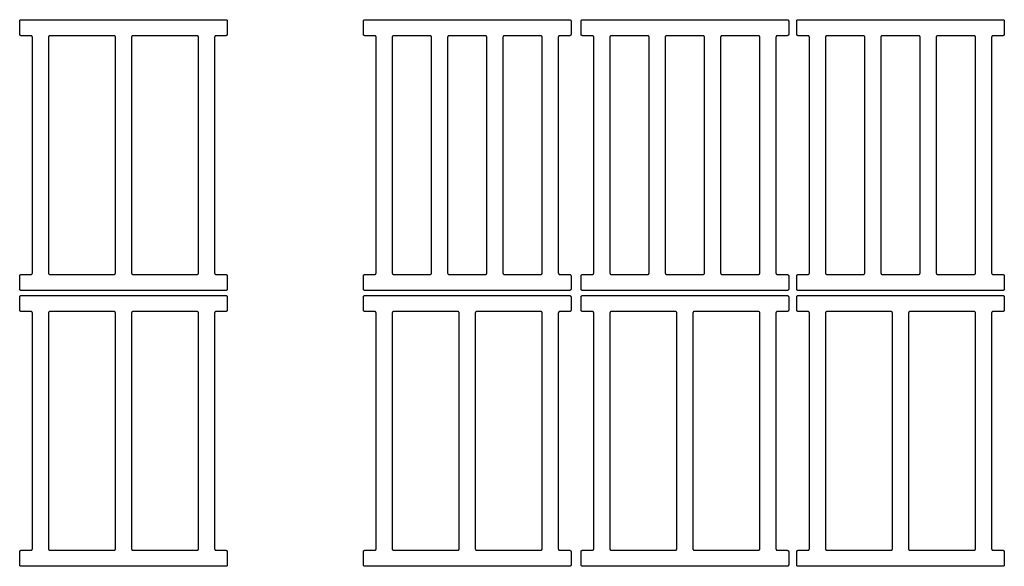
# Model space of a CAD drawing. Header units: millimetres. Extents: x 17850 to 22115, y -10434 to -9311.
# Tile 7 of 10: x 19966 to 20948, y -10406 to -9861. Entities that reach past the tile are written whole.
import ezdxf

# ---------------------------------------------------------------- set-up
doc = ezdxf.new("R2010")
doc.units = ezdxf.units.MM
doc.layers.add('COTES_PLANOLS$Visible$Curves$Default', color=7, linetype='Continuous', true_color=0x000000)

msp = doc.modelspace()

# ---------------------------------------------------------------- linework, layer by layer
at = {"layer": 'COTES_PLANOLS$Visible$Curves$Default'}
for points, weights in [([(19966.24, -9862.53), (19966.24, -9861.03), (19967.74, -9861.03)], [1, 0.707106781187, 1]), ([(20171.74, -9861.03), (20173.24, -9861.03), (20173.24, -9862.53)], [1, 0.707106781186, 1]), ([(20308.95, -9862.53), (20308.95, -9861.03), (20310.45, -9861.03)], [1, 0.707106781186, 1]), ([(20514.45, -9861.03), (20515.95, -9861.03), (20515.95, -9862.53)], [1, 0.707106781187, 1]), ([(20525.95, -9862.53), (20525.95, -9861.03), (20527.45, -9861.03)], [1, 0.707106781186, 1]), ([(20731.45, -9861.03), (20732.95, -9861.03), (20732.95, -9862.53)], [1, 0.707106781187, 1]), ([(20740.95, -9862.53), (20740.95, -9861.03), (20742.45, -9861.03)], [1, 0.707106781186, 1]), ([(20946.45, -9861.03), (20947.95, -9861.03), (20947.95, -9862.53)], [1, 0.707106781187, 1]), ([(19967.74, -9877.03), (19966.24, -9877.03), (19966.24, -9875.53)], [1, 0.707106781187, 1]), ([(20173.24, -9875.53), (20173.24, -9877.03), (20171.74, -9877.03)], [1, 0.707106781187, 1]), ([(20310.45, -9877.03), (20308.95, -9877.03), (20308.95, -9875.53)], [1, 0.707106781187, 1]), ([(20515.95, -9875.53), (20515.95, -9877.03), (20514.45, -9877.03)], [1, 0.707106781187, 1]), ([(20527.45, -9877.03), (20525.95, -9877.03), (20525.95, -9875.53)], [1, 0.707106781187, 1]), ([(20732.95, -9875.53), (20732.95, -9877.03), (20731.45, -9877.03)], [1, 0.707106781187, 1]), ([(20742.45, -9877.03), (20740.95, -9877.03), (20740.95, -9875.53)], [1, 0.707106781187, 1]), ([(20947.95, -9875.53), (20947.95, -9877.03), (20946.45, -9877.03)], [1, 0.707106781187, 1]), ([(19978.94, -9878.53), (19978.94, -9877.03), (19977.44, -9877.03)], [1, 0.707106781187, 1]), ([(19996.44, -9877.03), (19994.94, -9877.03), (19994.94, -9878.53)], [1, 0.707106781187, 1]), ([(20061.74, -9878.53), (20061.74, -9877.03), (20060.24, -9877.03)], [1, 0.707106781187, 1]), ([(20079.24, -9877.03), (20077.74, -9877.03), (20077.74, -9878.53)], [1, 0.707106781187, 1]), ([(20144.54, -9878.53), (20144.54, -9877.03), (20143.04, -9877.03)], [1, 0.707106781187, 1]), ([(20162.04, -9877.03), (20160.54, -9877.03), (20160.54, -9878.53)], [1, 0.707106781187, 1]), ([(20321.65, -9878.53), (20321.65, -9877.03), (20320.15, -9877.03)], [1, 0.707106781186, 1]), ([(20339.15, -9877.03), (20337.65, -9877.03), (20337.65, -9878.53)], [1, 0.707106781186, 1]), ([(20376.85, -9878.53), (20376.85, -9877.03), (20375.35, -9877.03)], [1, 0.707106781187, 1]), ([(20394.35, -9877.03), (20392.85, -9877.03), (20392.85, -9878.53)], [1, 0.707106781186, 1]), ([(20432.05, -9878.53), (20432.05, -9877.03), (20430.55, -9877.03)], [1, 0.707106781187, 1]), ([(20449.55, -9877.03), (20448.05, -9877.03), (20448.05, -9878.53)], [1, 0.707106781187, 1]), ([(20487.25, -9878.53), (20487.25, -9877.03), (20485.75, -9877.03)], [1, 0.707106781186, 1]), ([(20504.75, -9877.03), (20503.25, -9877.03), (20503.25, -9878.53)], [1, 0.707106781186, 1]), ([(20538.65, -9878.53), (20538.65, -9877.03), (20537.15, -9877.03)], [1, 0.707106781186, 1]), ([(20556.15, -9877.03), (20554.65, -9877.03), (20554.65, -9878.53)], [1, 0.707106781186, 1]), ([(20593.85, -9878.53), (20593.85, -9877.03), (20592.35, -9877.03)], [1, 0.707106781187, 1]), ([(20611.35, -9877.03), (20609.85, -9877.03), (20609.85, -9878.53)], [1, 0.707106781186, 1]), ([(20649.05, -9878.53), (20649.05, -9877.03), (20647.55, -9877.03)], [1, 0.707106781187, 1]), ([(20666.55, -9877.03), (20665.05, -9877.03), (20665.05, -9878.53)], [1, 0.707106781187, 1]), ([(20704.25, -9878.53), (20704.25, -9877.03), (20702.75, -9877.03)], [1, 0.707106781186, 1]), ([(20721.75, -9877.03), (20720.25, -9877.03), (20720.25, -9878.53)], [1, 0.707106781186, 1]), ([(20753.65, -9878.53), (20753.65, -9877.03), (20752.15, -9877.03)], [1, 0.707106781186, 1]), ([(20771.15, -9877.03), (20769.65, -9877.03), (20769.65, -9878.53)], [1, 0.707106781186, 1]), ([(20808.85, -9878.53), (20808.85, -9877.03), (20807.35, -9877.03)], [1, 0.707106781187, 1]), ([(20826.35, -9877.03), (20824.85, -9877.03), (20824.85, -9878.53)], [1, 0.707106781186, 1]), ([(20864.05, -9878.53), (20864.05, -9877.03), (20862.55, -9877.03)], [1, 0.707106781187, 1]), ([(20881.55, -9877.03), (20880.05, -9877.03), (20880.05, -9878.53)], [1, 0.707106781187, 1]), ([(20919.25, -9878.53), (20919.25, -9877.03), (20917.75, -9877.03)], [1, 0.707106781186, 1]), ([(20936.75, -9877.03), (20935.25, -9877.03), (20935.25, -9878.53)], [1, 0.707106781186, 1]), ([(19966.24, -10116.53), (19966.24, -10115.03), (19967.74, -10115.03)], [1, 0.707106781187, 1]), ([(19977.44, -10115.03), (19978.94, -10115.03), (19978.94, -10113.53)], [1, 0.707106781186, 1]), ([(19994.94, -10113.53), (19994.94, -10115.03), (19996.44, -10115.03)], [1, 0.707106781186, 1]), ([(20060.24, -10115.03), (20061.74, -10115.03), (20061.74, -10113.53)], [1, 0.707106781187, 1]), ([(20077.74, -10113.53), (20077.74, -10115.03), (20079.24, -10115.03)], [1, 0.707106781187, 1]), ([(20143.04, -10115.03), (20144.54, -10115.03), (20144.54, -10113.53)], [1, 0.707106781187, 1]), ([(20160.54, -10113.53), (20160.54, -10115.03), (20162.04, -10115.03)], [1, 0.707106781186, 1]), ([(20171.74, -10115.03), (20173.24, -10115.03), (20173.24, -10116.53)], [1, 0.707106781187, 1]), ([(20308.95, -10116.53), (20308.95, -10115.03), (20310.45, -10115.03)], [1, 0.707106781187, 1]), ([(20320.15, -10115.03), (20321.65, -10115.03), (20321.65, -10113.53)], [1, 0.707106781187, 1]), ([(20337.65, -10113.53), (20337.65, -10115.03), (20339.15, -10115.03)], [1, 0.707106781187, 1]), ([(20375.35, -10115.03), (20376.85, -10115.03), (20376.85, -10113.53)], [1, 0.707106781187, 1]), ([(20392.85, -10113.53), (20392.85, -10115.03), (20394.35, -10115.03)], [1, 0.707106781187, 1]), ([(20430.55, -10115.03), (20432.05, -10115.03), (20432.05, -10113.53)], [1, 0.707106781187, 1]), ([(20448.05, -10113.53), (20448.05, -10115.03), (20449.55, -10115.03)], [1, 0.707106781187, 1]), ([(20485.75, -10115.03), (20487.25, -10115.03), (20487.25, -10113.53)], [1, 0.707106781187, 1]), ([(20503.25, -10113.53), (20503.25, -10115.03), (20504.75, -10115.03)], [1, 0.707106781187, 1]), ([(20514.45, -10115.03), (20515.95, -10115.03), (20515.95, -10116.53)], [1, 0.707106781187, 1]), ([(20525.95, -10116.53), (20525.95, -10115.03), (20527.45, -10115.03)], [1, 0.707106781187, 1]), ([(20537.15, -10115.03), (20538.65, -10115.03), (20538.65, -10113.53)], [1, 0.707106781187, 1]), ([(20554.65, -10113.53), (20554.65, -10115.03), (20556.15, -10115.03)], [1, 0.707106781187, 1]), ([(20592.35, -10115.03), (20593.85, -10115.03), (20593.85, -10113.53)], [1, 0.707106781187, 1]), ([(20609.85, -10113.53), (20609.85, -10115.03), (20611.35, -10115.03)], [1, 0.707106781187, 1]), ([(20647.55, -10115.03), (20649.05, -10115.03), (20649.05, -10113.53)], [1, 0.707106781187, 1]), ([(20665.05, -10113.53), (20665.05, -10115.03), (20666.55, -10115.03)], [1, 0.707106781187, 1]), ([(20702.75, -10115.03), (20704.25, -10115.03), (20704.25, -10113.53)], [1, 0.707106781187, 1]), ([(20720.25, -10113.53), (20720.25, -10115.03), (20721.75, -10115.03)], [1, 0.707106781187, 1]), ([(20731.45, -10115.03), (20732.95, -10115.03), (20732.95, -10116.53)], [1, 0.707106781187, 1]), ([(20740.95, -10116.53), (20740.95, -10115.03), (20742.45, -10115.03)], [1, 0.707106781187, 1]), ([(20752.15, -10115.03), (20753.65, -10115.03), (20753.65, -10113.53)], [1, 0.707106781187, 1]), ([(20769.65, -10113.53), (20769.65, -10115.03), (20771.15, -10115.03)], [1, 0.707106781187, 1]), ([(20807.35, -10115.03), (20808.85, -10115.03), (20808.85, -10113.53)], [1, 0.707106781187, 1]), ([(20824.85, -10113.53), (20824.85, -10115.03), (20826.35, -10115.03)], [1, 0.707106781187, 1]), ([(20862.55, -10115.03), (20864.05, -10115.03), (20864.05, -10113.53)], [1, 0.707106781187, 1]), ([(20880.05, -10113.53), (20880.05, -10115.03), (20881.55, -10115.03)], [1, 0.707106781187, 1]), ([(20917.75, -10115.03), (20919.25, -10115.03), (20919.25, -10113.53)], [1, 0.707106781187, 1]), ([(20935.25, -10113.53), (20935.25, -10115.03), (20936.75, -10115.03)], [1, 0.707106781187, 1]), ([(20946.45, -10115.03), (20947.95, -10115.03), (20947.95, -10116.53)], [1, 0.707106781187, 1]), ([(19967.74, -10131.03), (19966.24, -10131.03), (19966.24, -10129.53)], [1, 0.707106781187, 1]), ([(20173.24, -10129.53), (20173.24, -10131.03), (20171.74, -10131.03)], [1, 0.707106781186, 1]), ([(20310.45, -10131.03), (20308.95, -10131.03), (20308.95, -10129.53)], [1, 0.707106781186, 1]), ([(20515.95, -10129.53), (20515.95, -10131.03), (20514.45, -10131.03)], [1, 0.707106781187, 1]), ([(20527.45, -10131.03), (20525.95, -10131.03), (20525.95, -10129.53)], [1, 0.707106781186, 1]), ([(20732.95, -10129.53), (20732.95, -10131.03), (20731.45, -10131.03)], [1, 0.707106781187, 1]), ([(20742.45, -10131.03), (20740.95, -10131.03), (20740.95, -10129.53)], [1, 0.707106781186, 1]), ([(20947.95, -10129.53), (20947.95, -10131.03), (20946.45, -10131.03)], [1, 0.707106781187, 1]), ([(19966.24, -10137.53), (19966.24, -10136.03), (19967.74, -10136.03)], [1, 0.707106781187, 1]), ([(20171.74, -10136.03), (20173.24, -10136.03), (20173.24, -10137.53)], [1, 0.707106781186, 1]), ([(20308.95, -10137.53), (20308.95, -10136.03), (20310.45, -10136.03)], [1, 0.707106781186, 1]), ([(20514.45, -10136.03), (20515.95, -10136.03), (20515.95, -10137.53)], [1, 0.707106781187, 1]), ([(20525.95, -10137.53), (20525.95, -10136.03), (20527.45, -10136.03)], [1, 0.707106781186, 1]), ([(20731.45, -10136.03), (20732.95, -10136.03), (20732.95, -10137.53)], [1, 0.707106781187, 1]), ([(20740.95, -10137.53), (20740.95, -10136.03), (20742.45, -10136.03)], [1, 0.707106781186, 1]), ([(20946.45, -10136.03), (20947.95, -10136.03), (20947.95, -10137.53)], [1, 0.707106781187, 1]), ([(19967.74, -10152.03), (19966.24, -10152.03), (19966.24, -10150.53)], [1, 0.707106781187, 1]), ([(20173.24, -10150.53), (20173.24, -10152.03), (20171.74, -10152.03)], [1, 0.707106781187, 1]), ([(20310.45, -10152.03), (20308.95, -10152.03), (20308.95, -10150.53)], [1, 0.707106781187, 1]), ([(20515.95, -10150.53), (20515.95, -10152.03), (20514.45, -10152.03)], [1, 0.707106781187, 1]), ([(20527.45, -10152.03), (20525.95, -10152.03), (20525.95, -10150.53)], [1, 0.707106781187, 1]), ([(20732.95, -10150.53), (20732.95, -10152.03), (20731.45, -10152.03)], [1, 0.707106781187, 1]), ([(20742.45, -10152.03), (20740.95, -10152.03), (20740.95, -10150.53)], [1, 0.707106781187, 1]), ([(20947.95, -10150.53), (20947.95, -10152.03), (20946.45, -10152.03)], [1, 0.707106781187, 1]), ([(19978.94, -10153.53), (19978.94, -10152.03), (19977.44, -10152.03)], [1, 0.707106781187, 1]), ([(19996.44, -10152.03), (19994.94, -10152.03), (19994.94, -10153.53)], [1, 0.707106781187, 1]), ([(20061.74, -10153.53), (20061.74, -10152.03), (20060.24, -10152.03)], [1, 0.707106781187, 1]), ([(20079.24, -10152.03), (20077.74, -10152.03), (20077.74, -10153.53)], [1, 0.707106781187, 1]), ([(20144.54, -10153.53), (20144.54, -10152.03), (20143.04, -10152.03)], [1, 0.707106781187, 1]), ([(20162.04, -10152.03), (20160.54, -10152.03), (20160.54, -10153.53)], [1, 0.707106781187, 1]), ([(20321.65, -10153.53), (20321.65, -10152.03), (20320.15, -10152.03)], [1, 0.707106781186, 1]), ([(20339.15, -10152.03), (20337.65, -10152.03), (20337.65, -10153.53)], [1, 0.707106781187, 1]), ([(20404.45, -10153.53), (20404.45, -10152.03), (20402.95, -10152.03)], [1, 0.707106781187, 1]), ([(20421.95, -10152.03), (20420.45, -10152.03), (20420.45, -10153.53)], [1, 0.707106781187, 1]), ([(20487.25, -10153.53), (20487.25, -10152.03), (20485.75, -10152.03)], [1, 0.707106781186, 1]), ([(20504.75, -10152.03), (20503.25, -10152.03), (20503.25, -10153.53)], [1, 0.707106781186, 1]), ([(20538.65, -10153.53), (20538.65, -10152.03), (20537.15, -10152.03)], [1, 0.707106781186, 1]), ([(20556.15, -10152.03), (20554.65, -10152.03), (20554.65, -10153.53)], [1, 0.707106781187, 1]), ([(20621.45, -10153.53), (20621.45, -10152.03), (20619.95, -10152.03)], [1, 0.707106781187, 1]), ([(20638.95, -10152.03), (20637.45, -10152.03), (20637.45, -10153.53)], [1, 0.707106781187, 1]), ([(20704.25, -10153.53), (20704.25, -10152.03), (20702.75, -10152.03)], [1, 0.707106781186, 1]), ([(20721.75, -10152.03), (20720.25, -10152.03), (20720.25, -10153.53)], [1, 0.707106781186, 1]), ([(20753.65, -10153.53), (20753.65, -10152.03), (20752.15, -10152.03)], [1, 0.707106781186, 1]), ([(20771.15, -10152.03), (20769.65, -10152.03), (20769.65, -10153.53)], [1, 0.707106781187, 1]), ([(20836.45, -10153.53), (20836.45, -10152.03), (20834.95, -10152.03)], [1, 0.707106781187, 1]), ([(20853.95, -10152.03), (20852.45, -10152.03), (20852.45, -10153.53)], [1, 0.707106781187, 1]), ([(20919.25, -10153.53), (20919.25, -10152.03), (20917.75, -10152.03)], [1, 0.707106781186, 1]), ([(20936.75, -10152.03), (20935.25, -10152.03), (20935.25, -10153.53)], [1, 0.707106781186, 1]), ([(19966.24, -10391.53), (19966.24, -10390.03), (19967.74, -10390.03)], [1, 0.707106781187, 1]), ([(19977.44, -10390.03), (19978.94, -10390.03), (19978.94, -10388.53)], [1, 0.707106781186, 1]), ([(19994.94, -10388.53), (19994.94, -10390.03), (19996.44, -10390.03)], [1, 0.707106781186, 1]), ([(20060.24, -10390.03), (20061.74, -10390.03), (20061.74, -10388.53)], [1, 0.707106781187, 1]), ([(20077.74, -10388.53), (20077.74, -10390.03), (20079.24, -10390.03)], [1, 0.707106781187, 1]), ([(20143.04, -10390.03), (20144.54, -10390.03), (20144.54, -10388.53)], [1, 0.707106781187, 1]), ([(20160.54, -10388.53), (20160.54, -10390.03), (20162.04, -10390.03)], [1, 0.707106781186, 1]), ([(20171.74, -10390.03), (20173.24, -10390.03), (20173.24, -10391.53)], [1, 0.707106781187, 1]), ([(20308.95, -10391.53), (20308.95, -10390.03), (20310.45, -10390.03)], [1, 0.707106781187, 1]), ([(20320.15, -10390.03), (20321.65, -10390.03), (20321.65, -10388.53)], [1, 0.707106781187, 1]), ([(20337.65, -10388.53), (20337.65, -10390.03), (20339.15, -10390.03)], [1, 0.707106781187, 1]), ([(20402.95, -10390.03), (20404.45, -10390.03), (20404.45, -10388.53)], [1, 0.707106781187, 1]), ([(20420.45, -10388.53), (20420.45, -10390.03), (20421.95, -10390.03)], [1, 0.707106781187, 1]), ([(20485.75, -10390.03), (20487.25, -10390.03), (20487.25, -10388.53)], [1, 0.707106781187, 1]), ([(20503.25, -10388.53), (20503.25, -10390.03), (20504.75, -10390.03)], [1, 0.707106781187, 1]), ([(20514.45, -10390.03), (20515.95, -10390.03), (20515.95, -10391.53)], [1, 0.707106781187, 1]), ([(20525.95, -10391.53), (20525.95, -10390.03), (20527.45, -10390.03)], [1, 0.707106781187, 1]), ([(20537.15, -10390.03), (20538.65, -10390.03), (20538.65, -10388.53)], [1, 0.707106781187, 1]), ([(20554.65, -10388.53), (20554.65, -10390.03), (20556.15, -10390.03)], [1, 0.707106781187, 1]), ([(20619.95, -10390.03), (20621.45, -10390.03), (20621.45, -10388.53)], [1, 0.707106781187, 1]), ([(20637.45, -10388.53), (20637.45, -10390.03), (20638.95, -10390.03)], [1, 0.707106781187, 1]), ([(20702.75, -10390.03), (20704.25, -10390.03), (20704.25, -10388.53)], [1, 0.707106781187, 1]), ([(20720.25, -10388.53), (20720.25, -10390.03), (20721.75, -10390.03)], [1, 0.707106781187, 1]), ([(20731.45, -10390.03), (20732.95, -10390.03), (20732.95, -10391.53)], [1, 0.707106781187, 1]), ([(20740.95, -10391.53), (20740.95, -10390.03), (20742.45, -10390.03)], [1, 0.707106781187, 1]), ([(20752.15, -10390.03), (20753.65, -10390.03), (20753.65, -10388.53)], [1, 0.707106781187, 1]), ([(20769.65, -10388.53), (20769.65, -10390.03), (20771.15, -10390.03)], [1, 0.707106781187, 1]), ([(20834.95, -10390.03), (20836.45, -10390.03), (20836.45, -10388.53)], [1, 0.707106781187, 1]), ([(20852.45, -10388.53), (20852.45, -10390.03), (20853.95, -10390.03)], [1, 0.707106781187, 1]), ([(20917.75, -10390.03), (20919.25, -10390.03), (20919.25, -10388.53)], [1, 0.707106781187, 1]), ([(20935.25, -10388.53), (20935.25, -10390.03), (20936.75, -10390.03)], [1, 0.707106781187, 1]), ([(20946.45, -10390.03), (20947.95, -10390.03), (20947.95, -10391.53)], [1, 0.707106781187, 1]), ([(19967.74, -10406.03), (19966.24, -10406.03), (19966.24, -10404.53)], [1, 0.707106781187, 1]), ([(20173.24, -10404.53), (20173.24, -10406.03), (20171.74, -10406.03)], [1, 0.707106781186, 1]), ([(20310.45, -10406.03), (20308.95, -10406.03), (20308.95, -10404.53)], [1, 0.707106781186, 1]), ([(20515.95, -10404.53), (20515.95, -10406.03), (20514.45, -10406.03)], [1, 0.707106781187, 1]), ([(20527.45, -10406.03), (20525.95, -10406.03), (20525.95, -10404.53)], [1, 0.707106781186, 1]), ([(20732.95, -10404.53), (20732.95, -10406.03), (20731.45, -10406.03)], [1, 0.707106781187, 1]), ([(20742.45, -10406.03), (20740.95, -10406.03), (20740.95, -10404.53)], [1, 0.707106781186, 1]), ([(20947.95, -10404.53), (20947.95, -10406.03), (20946.45, -10406.03)], [1, 0.707106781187, 1])]:
    msp.add_rational_spline(points, weights, degree=2, dxfattribs=at)
for points in [[(19966.24, -9875.53), (19966.24, -9869.03), (19966.24, -9862.53)], [(19967.74, -9861.03), (20069.74, -9861.03), (20171.74, -9861.03)], [(20173.24, -9862.53), (20173.24, -9869.03), (20173.24, -9875.53)], [(20308.95, -9875.53), (20308.95, -9869.03), (20308.95, -9862.53)], [(20310.45, -9861.03), (20412.45, -9861.03), (20514.45, -9861.03)], [(20515.95, -9862.53), (20515.95, -9869.03), (20515.95, -9875.53)], [(20525.95, -9875.53), (20525.95, -9869.03), (20525.95, -9862.53)], [(20527.45, -9861.03), (20629.45, -9861.03), (20731.45, -9861.03)], [(20732.95, -9862.53), (20732.95, -9869.03), (20732.95, -9875.53)], [(20740.95, -9875.53), (20740.95, -9869.03), (20740.95, -9862.53)], [(20742.45, -9861.03), (20844.45, -9861.03), (20946.45, -9861.03)], [(20947.95, -9862.53), (20947.95, -9869.03), (20947.95, -9875.53)], [(19977.44, -9877.03), (19972.59, -9877.03), (19967.74, -9877.03)], [(19978.94, -10113.53), (19978.94, -9996.03), (19978.94, -9878.53)], [(19994.94, -9878.53), (19994.94, -9996.03), (19994.94, -10113.53)], [(20061.74, -10113.53), (20061.74, -9996.03), (20061.74, -9878.53)], [(20077.74, -9878.53), (20077.74, -9996.03), (20077.74, -10113.53)], [(20144.54, -10113.53), (20144.54, -9996.03), (20144.54, -9878.53)], [(20160.54, -9878.53), (20160.54, -9996.03), (20160.54, -10113.53)], [(20171.74, -9877.03), (20166.89, -9877.03), (20162.04, -9877.03)], [(20320.15, -9877.03), (20315.3, -9877.03), (20310.45, -9877.03)], [(20321.65, -10113.53), (20321.65, -9996.03), (20321.65, -9878.53)], [(20337.65, -9878.53), (20337.65, -9996.03), (20337.65, -10113.53)], [(20375.35, -9877.03), (20357.25, -9877.03), (20339.15, -9877.03)], [(20376.85, -10113.53), (20376.85, -9996.03), (20376.85, -9878.53)], [(20392.85, -9878.53), (20392.85, -9996.03), (20392.85, -10113.53)], [(20430.55, -9877.03), (20412.45, -9877.03), (20394.35, -9877.03)], [(20432.05, -10113.53), (20432.05, -9996.03), (20432.05, -9878.53)], [(20448.05, -9878.53), (20448.05, -9996.03), (20448.05, -10113.53)], [(20485.75, -9877.03), (20467.65, -9877.03), (20449.55, -9877.03)], [(20487.25, -10113.53), (20487.25, -9996.03), (20487.25, -9878.53)], [(20503.25, -9878.53), (20503.25, -9996.03), (20503.25, -10113.53)], [(20514.45, -9877.03), (20509.6, -9877.03), (20504.75, -9877.03)], [(20537.15, -9877.03), (20532.3, -9877.03), (20527.45, -9877.03)], [(20538.65, -10113.53), (20538.65, -9996.03), (20538.65, -9878.53)], [(20554.65, -9878.53), (20554.65, -9996.03), (20554.65, -10113.53)], [(20592.35, -9877.03), (20574.25, -9877.03), (20556.15, -9877.03)], [(20593.85, -10113.53), (20593.85, -9996.03), (20593.85, -9878.53)], [(20609.85, -9878.53), (20609.85, -9996.03), (20609.85, -10113.53)], [(20647.55, -9877.03), (20629.45, -9877.03), (20611.35, -9877.03)], [(20649.05, -10113.53), (20649.05, -9996.03), (20649.05, -9878.53)], [(20665.05, -9878.53), (20665.05, -9996.03), (20665.05, -10113.53)], [(20702.75, -9877.03), (20684.65, -9877.03), (20666.55, -9877.03)], [(20704.25, -10113.53), (20704.25, -9996.03), (20704.25, -9878.53)], [(20720.25, -9878.53), (20720.25, -9996.03), (20720.25, -10113.53)], [(20731.45, -9877.03), (20726.6, -9877.03), (20721.75, -9877.03)], [(20752.15, -9877.03), (20747.3, -9877.03), (20742.45, -9877.03)], [(20753.65, -10113.53), (20753.65, -9996.03), (20753.65, -9878.53)], [(20769.65, -9878.53), (20769.65, -9996.03), (20769.65, -10113.53)], [(20807.35, -9877.03), (20789.25, -9877.03), (20771.15, -9877.03)], [(20808.85, -10113.53), (20808.85, -9996.03), (20808.85, -9878.53)], [(20824.85, -9878.53), (20824.85, -9996.03), (20824.85, -10113.53)], [(20862.55, -9877.03), (20844.45, -9877.03), (20826.35, -9877.03)], [(20864.05, -10113.53), (20864.05, -9996.03), (20864.05, -9878.53)], [(20880.05, -9878.53), (20880.05, -9996.03), (20880.05, -10113.53)], [(20917.75, -9877.03), (20899.65, -9877.03), (20881.55, -9877.03)], [(20919.25, -10113.53), (20919.25, -9996.03), (20919.25, -9878.53)], [(20935.25, -9878.53), (20935.25, -9996.03), (20935.25, -10113.53)], [(20946.45, -9877.03), (20941.6, -9877.03), (20936.75, -9877.03)], [(19966.24, -10129.53), (19966.24, -10123.03), (19966.24, -10116.53)], [(19967.74, -10115.03), (19972.59, -10115.03), (19977.44, -10115.03)], [(20162.04, -10115.03), (20166.89, -10115.03), (20171.74, -10115.03)], [(20173.24, -10116.53), (20173.24, -10123.03), (20173.24, -10129.53)], [(20308.95, -10129.53), (20308.95, -10123.03), (20308.95, -10116.53)], [(20310.45, -10115.03), (20315.3, -10115.03), (20320.15, -10115.03)], [(20339.15, -10115.03), (20357.25, -10115.03), (20375.35, -10115.03)], [(20394.35, -10115.03), (20412.45, -10115.03), (20430.55, -10115.03)], [(20449.55, -10115.03), (20467.65, -10115.03), (20485.75, -10115.03)], [(20504.75, -10115.03), (20509.6, -10115.03), (20514.45, -10115.03)], [(20515.95, -10116.53), (20515.95, -10123.03), (20515.95, -10129.53)], [(20525.95, -10129.53), (20525.95, -10123.03), (20525.95, -10116.53)], [(20527.45, -10115.03), (20532.3, -10115.03), (20537.15, -10115.03)], [(20556.15, -10115.03), (20574.25, -10115.03), (20592.35, -10115.03)], [(20611.35, -10115.03), (20629.45, -10115.03), (20647.55, -10115.03)], [(20666.55, -10115.03), (20684.65, -10115.03), (20702.75, -10115.03)], [(20721.75, -10115.03), (20726.6, -10115.03), (20731.45, -10115.03)], [(20732.95, -10116.53), (20732.95, -10123.03), (20732.95, -10129.53)], [(20740.95, -10129.53), (20740.95, -10123.03), (20740.95, -10116.53)], [(20742.45, -10115.03), (20747.3, -10115.03), (20752.15, -10115.03)], [(20771.15, -10115.03), (20789.25, -10115.03), (20807.35, -10115.03)], [(20826.35, -10115.03), (20844.45, -10115.03), (20862.55, -10115.03)], [(20881.55, -10115.03), (20899.65, -10115.03), (20917.75, -10115.03)], [(20936.75, -10115.03), (20941.6, -10115.03), (20946.45, -10115.03)], [(20947.95, -10116.53), (20947.95, -10123.03), (20947.95, -10129.53)], [(20171.74, -10131.03), (20069.74, -10131.03), (19967.74, -10131.03)], [(20514.45, -10131.03), (20412.45, -10131.03), (20310.45, -10131.03)], [(20731.45, -10131.03), (20629.45, -10131.03), (20527.45, -10131.03)], [(20946.45, -10131.03), (20844.45, -10131.03), (20742.45, -10131.03)], [(19966.24, -10150.53), (19966.24, -10144.03), (19966.24, -10137.53)], [(19967.74, -10136.03), (20069.74, -10136.03), (20171.74, -10136.03)], [(20173.24, -10137.53), (20173.24, -10144.03), (20173.24, -10150.53)], [(20308.95, -10150.53), (20308.95, -10144.03), (20308.95, -10137.53)], [(20310.45, -10136.03), (20412.45, -10136.03), (20514.45, -10136.03)], [(20515.95, -10137.53), (20515.95, -10144.03), (20515.95, -10150.53)], [(20525.95, -10150.53), (20525.95, -10144.03), (20525.95, -10137.53)], [(20527.45, -10136.03), (20629.45, -10136.03), (20731.45, -10136.03)], [(20732.95, -10137.53), (20732.95, -10144.03), (20732.95, -10150.53)], [(20740.95, -10150.53), (20740.95, -10144.03), (20740.95, -10137.53)], [(20742.45, -10136.03), (20844.45, -10136.03), (20946.45, -10136.03)], [(20947.95, -10137.53), (20947.95, -10144.03), (20947.95, -10150.53)], [(19977.44, -10152.03), (19972.59, -10152.03), (19967.74, -10152.03)], [(19978.94, -10388.53), (19978.94, -10271.03), (19978.94, -10153.53)], [(19994.94, -10153.53), (19994.94, -10271.03), (19994.94, -10388.53)], [(20061.74, -10388.53), (20061.74, -10271.03), (20061.74, -10153.53)], [(20077.74, -10153.53), (20077.74, -10271.03), (20077.74, -10388.53)], [(20144.54, -10388.53), (20144.54, -10271.03), (20144.54, -10153.53)], [(20160.54, -10153.53), (20160.54, -10271.03), (20160.54, -10388.53)], [(20171.74, -10152.03), (20166.89, -10152.03), (20162.04, -10152.03)], [(20320.15, -10152.03), (20315.3, -10152.03), (20310.45, -10152.03)], [(20321.65, -10388.53), (20321.65, -10271.03), (20321.65, -10153.53)], [(20337.65, -10153.53), (20337.65, -10271.03), (20337.65, -10388.53)], [(20404.45, -10388.53), (20404.45, -10271.03), (20404.45, -10153.53)], [(20420.45, -10153.53), (20420.45, -10271.03), (20420.45, -10388.53)], [(20487.25, -10388.53), (20487.25, -10271.03), (20487.25, -10153.53)], [(20503.25, -10153.53), (20503.25, -10271.03), (20503.25, -10388.53)], [(20514.45, -10152.03), (20509.6, -10152.03), (20504.75, -10152.03)], [(20537.15, -10152.03), (20532.3, -10152.03), (20527.45, -10152.03)], [(20538.65, -10388.53), (20538.65, -10271.03), (20538.65, -10153.53)], [(20554.65, -10153.53), (20554.65, -10271.03), (20554.65, -10388.53)], [(20621.45, -10388.53), (20621.45, -10271.03), (20621.45, -10153.53)], [(20637.45, -10153.53), (20637.45, -10271.03), (20637.45, -10388.53)], [(20704.25, -10388.53), (20704.25, -10271.03), (20704.25, -10153.53)], [(20720.25, -10153.53), (20720.25, -10271.03), (20720.25, -10388.53)], [(20731.45, -10152.03), (20726.6, -10152.03), (20721.75, -10152.03)], [(20752.15, -10152.03), (20747.3, -10152.03), (20742.45, -10152.03)], [(20753.65, -10388.53), (20753.65, -10271.03), (20753.65, -10153.53)], [(20769.65, -10153.53), (20769.65, -10271.03), (20769.65, -10388.53)], [(20836.45, -10388.53), (20836.45, -10271.03), (20836.45, -10153.53)], [(20852.45, -10153.53), (20852.45, -10271.03), (20852.45, -10388.53)], [(20919.25, -10388.53), (20919.25, -10271.03), (20919.25, -10153.53)], [(20935.25, -10153.53), (20935.25, -10271.03), (20935.25, -10388.53)], [(20946.45, -10152.03), (20941.6, -10152.03), (20936.75, -10152.03)], [(19966.24, -10404.53), (19966.24, -10398.03), (19966.24, -10391.53)], [(19967.74, -10390.03), (19972.59, -10390.03), (19977.44, -10390.03)], [(20162.04, -10390.03), (20166.89, -10390.03), (20171.74, -10390.03)], [(20173.24, -10391.53), (20173.24, -10398.03), (20173.24, -10404.53)], [(20308.95, -10404.53), (20308.95, -10398.03), (20308.95, -10391.53)], [(20310.45, -10390.03), (20315.3, -10390.03), (20320.15, -10390.03)], [(20504.75, -10390.03), (20509.6, -10390.03), (20514.45, -10390.03)], [(20515.95, -10391.53), (20515.95, -10398.03), (20515.95, -10404.53)], [(20525.95, -10404.53), (20525.95, -10398.03), (20525.95, -10391.53)], [(20527.45, -10390.03), (20532.3, -10390.03), (20537.15, -10390.03)], [(20721.75, -10390.03), (20726.6, -10390.03), (20731.45, -10390.03)], [(20732.95, -10391.53), (20732.95, -10398.03), (20732.95, -10404.53)], [(20740.95, -10404.53), (20740.95, -10398.03), (20740.95, -10391.53)], [(20742.45, -10390.03), (20747.3, -10390.03), (20752.15, -10390.03)], [(20936.75, -10390.03), (20941.6, -10390.03), (20946.45, -10390.03)], [(20947.95, -10391.53), (20947.95, -10398.03), (20947.95, -10404.53)], [(20171.74, -10406.03), (20069.74, -10406.03), (19967.74, -10406.03)], [(20514.45, -10406.03), (20412.45, -10406.03), (20310.45, -10406.03)], [(20731.45, -10406.03), (20629.45, -10406.03), (20527.45, -10406.03)], [(20946.45, -10406.03), (20844.45, -10406.03), (20742.45, -10406.03)]]:
    msp.add_open_spline(points, degree=2, dxfattribs=at)
for points, knots in [([(20060.24, -9877.03), (20048.29, -9877.03), (20036.34, -9877.03), (20028.34, -9877.03), (20020.34, -9877.03), (20008.39, -9877.03), (19996.44, -9877.03)], [-6170.75351, -6170.75351, -6170.75351, -6146.85351, -6146.85351, -6130.85351, -6130.85351, -6106.95351, -6106.95351, -6106.95351]), ([(20143.04, -9877.03), (20131.09, -9877.03), (20119.14, -9877.03), (20111.14, -9877.03), (20103.14, -9877.03), (20091.19, -9877.03), (20079.24, -9877.03)], [-7081.290677, -7081.290677, -7081.290677, -7057.390677, -7057.390677, -7041.390677, -7041.390677, -7017.490677, -7017.490677, -7017.490677]), ([(19996.44, -10115.03), (20008.39, -10115.03), (20020.34, -10115.03), (20028.34, -10115.03), (20036.34, -10115.03), (20048.29, -10115.03), (20060.24, -10115.03)], [-6474.265899, -6474.265899, -6474.265899, -6450.365899, -6450.365899, -6434.365899, -6434.365899, -6410.465899, -6410.465899, -6410.465899]), ([(20079.24, -10115.03), (20091.19, -10115.03), (20103.14, -10115.03), (20111.14, -10115.03), (20119.14, -10115.03), (20131.09, -10115.03), (20143.04, -10115.03)], [-6777.778288, -6777.778288, -6777.778288, -6753.878288, -6753.878288, -6737.878288, -6737.878288, -6713.978288, -6713.978288, -6713.978288]), ([(20060.24, -10152.03), (20048.29, -10152.03), (20036.34, -10152.03), (20028.34, -10152.03), (20020.34, -10152.03), (20008.39, -10152.03), (19996.44, -10152.03)], [-6170.75351, -6170.75351, -6170.75351, -6146.85351, -6146.85351, -6130.85351, -6130.85351, -6106.95351, -6106.95351, -6106.95351]), ([(20143.04, -10152.03), (20131.09, -10152.03), (20119.14, -10152.03), (20111.14, -10152.03), (20103.14, -10152.03), (20091.19, -10152.03), (20079.24, -10152.03)], [-7081.290677, -7081.290677, -7081.290677, -7057.390677, -7057.390677, -7041.390677, -7041.390677, -7017.490677, -7017.490677, -7017.490677]), ([(20402.95, -10152.03), (20391, -10152.03), (20379.05, -10152.03), (20371.05, -10152.03), (20363.05, -10152.03), (20351.1, -10152.03), (20339.15, -10152.03)], [-6777.778288, -6777.778288, -6777.778288, -6753.878288, -6753.878288, -6737.878288, -6737.878288, -6713.978288, -6713.978288, -6713.978288]), ([(20485.75, -10152.03), (20473.8, -10152.03), (20461.85, -10152.03), (20453.85, -10152.03), (20445.85, -10152.03), (20433.9, -10152.03), (20421.95, -10152.03)], [-6474.265899, -6474.265899, -6474.265899, -6450.365899, -6450.365899, -6434.365899, -6434.365899, -6410.465899, -6410.465899, -6410.465899]), ([(20619.95, -10152.03), (20608, -10152.03), (20596.05, -10152.03), (20588.05, -10152.03), (20580.05, -10152.03), (20568.1, -10152.03), (20556.15, -10152.03)], [-6777.778288, -6777.778288, -6777.778288, -6753.878288, -6753.878288, -6737.878288, -6737.878288, -6713.978288, -6713.978288, -6713.978288]), ([(20702.75, -10152.03), (20690.8, -10152.03), (20678.85, -10152.03), (20670.85, -10152.03), (20662.85, -10152.03), (20650.9, -10152.03), (20638.95, -10152.03)], [-5867.241122, -5867.241122, -5867.241122, -5843.341122, -5843.341122, -5827.341122, -5827.341122, -5803.441122, -5803.441122, -5803.441122]), ([(20834.95, -10152.03), (20823, -10152.03), (20811.05, -10152.03), (20803.05, -10152.03), (20795.05, -10152.03), (20783.1, -10152.03), (20771.15, -10152.03)], [-6777.778288, -6777.778288, -6777.778288, -6753.878288, -6753.878288, -6737.878288, -6737.878288, -6713.978288, -6713.978288, -6713.978288]), ([(20917.75, -10152.03), (20905.8, -10152.03), (20893.85, -10152.03), (20885.85, -10152.03), (20877.85, -10152.03), (20865.9, -10152.03), (20853.95, -10152.03)], [-6474.265899, -6474.265899, -6474.265899, -6450.365899, -6450.365899, -6434.365899, -6434.365899, -6410.465899, -6410.465899, -6410.465899]), ([(19996.44, -10390.03), (20008.39, -10390.03), (20020.34, -10390.03), (20028.34, -10390.03), (20036.34, -10390.03), (20048.29, -10390.03), (20060.24, -10390.03)], [-6474.265899, -6474.265899, -6474.265899, -6450.365899, -6450.365899, -6434.365899, -6434.365899, -6410.465899, -6410.465899, -6410.465899]), ([(20079.24, -10390.03), (20091.19, -10390.03), (20103.14, -10390.03), (20111.14, -10390.03), (20119.14, -10390.03), (20131.09, -10390.03), (20143.04, -10390.03)], [-6777.778288, -6777.778288, -6777.778288, -6753.878288, -6753.878288, -6737.878288, -6737.878288, -6713.978288, -6713.978288, -6713.978288]), ([(20339.15, -10390.03), (20351.1, -10390.03), (20363.05, -10390.03), (20371.05, -10390.03), (20379.05, -10390.03), (20391, -10390.03), (20402.95, -10390.03)], [-7081.290677, -7081.290677, -7081.290677, -7057.390677, -7057.390677, -7041.390677, -7041.390677, -7017.490677, -7017.490677, -7017.490677]), ([(20421.95, -10390.03), (20433.9, -10390.03), (20445.85, -10390.03), (20453.85, -10390.03), (20461.85, -10390.03), (20473.8, -10390.03), (20485.75, -10390.03)], [-6170.75351, -6170.75351, -6170.75351, -6146.85351, -6146.85351, -6130.85351, -6130.85351, -6106.95351, -6106.95351, -6106.95351]), ([(20556.15, -10390.03), (20568.1, -10390.03), (20580.05, -10390.03), (20588.05, -10390.03), (20596.05, -10390.03), (20608, -10390.03), (20619.95, -10390.03)], [-6474.265899, -6474.265899, -6474.265899, -6450.365899, -6450.365899, -6434.365899, -6434.365899, -6410.465899, -6410.465899, -6410.465899]), ([(20638.95, -10390.03), (20650.9, -10390.03), (20662.85, -10390.03), (20670.85, -10390.03), (20678.85, -10390.03), (20690.8, -10390.03), (20702.75, -10390.03)], [-6170.75351, -6170.75351, -6170.75351, -6146.85351, -6146.85351, -6130.85351, -6130.85351, -6106.95351, -6106.95351, -6106.95351]), ([(20771.15, -10390.03), (20783.1, -10390.03), (20795.05, -10390.03), (20803.05, -10390.03), (20811.05, -10390.03), (20823, -10390.03), (20834.95, -10390.03)], [-7081.290677, -7081.290677, -7081.290677, -7057.390677, -7057.390677, -7041.390677, -7041.390677, -7017.490677, -7017.490677, -7017.490677]), ([(20853.95, -10390.03), (20865.9, -10390.03), (20877.85, -10390.03), (20885.85, -10390.03), (20893.85, -10390.03), (20905.8, -10390.03), (20917.75, -10390.03)], [-6170.75351, -6170.75351, -6170.75351, -6146.85351, -6146.85351, -6130.85351, -6130.85351, -6106.95351, -6106.95351, -6106.95351])]:
    msp.add_open_spline(points, degree=2, knots=knots, dxfattribs=at)

doc.saveas('drawing.dxf')
